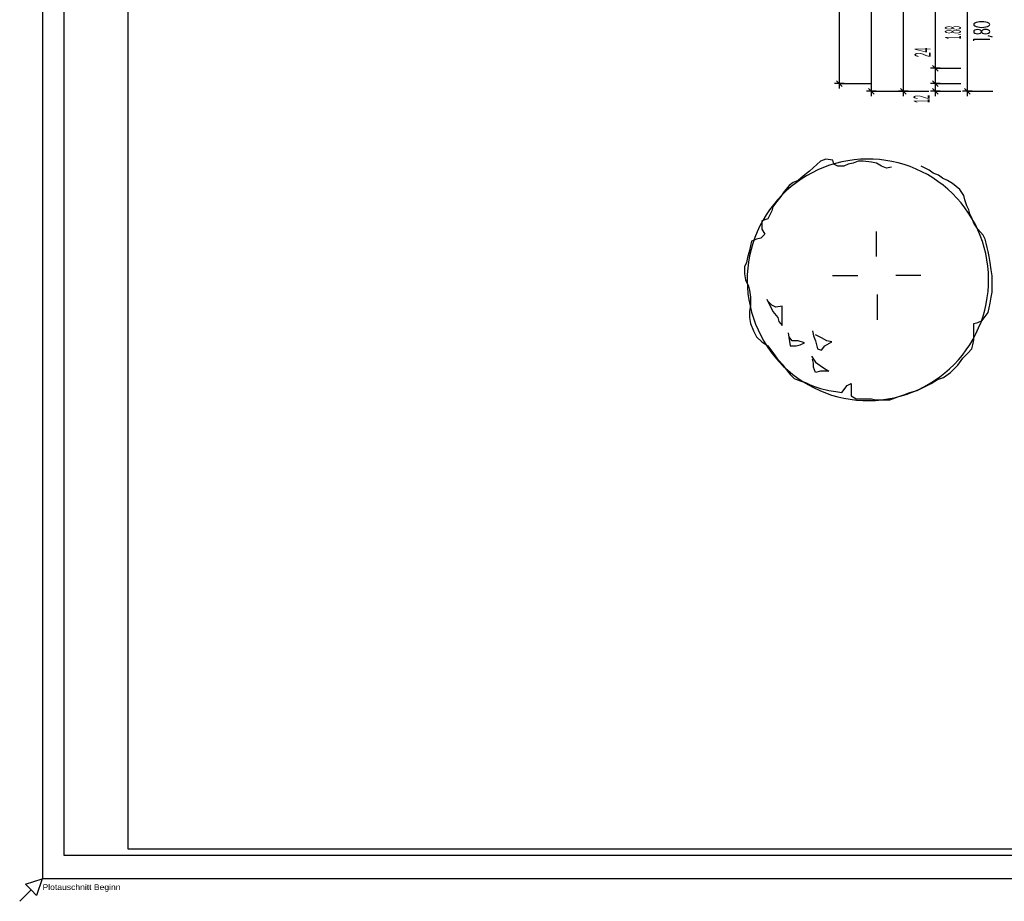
# Model space of a CAD drawing. Extents: x -9 to 2291, y 18 to 1401.
# Tile 1 of 19: x -9 to 6, y 18 to 32. Entities that reach past the tile are written whole.
import ezdxf

# ---------------------------------------------------------------- set-up
doc = ezdxf.new("R2010")
doc.units = 0
doc.linetypes.add('KCONTINUOUS', pattern=[0])
for name, color, linetype in [('GRUNDRISS_BEMA_UNG', 7, 'CONTINUOUS'), ('LEGENDE', 7, 'CONTINUOUS'), ('RAHMEN', 7, 'CONTINUOUS'), ('W01_GRUNDRISS', 7, 'CONTINUOUS')]:
    doc.layers.add(name, color=color, linetype=linetype)

msp = doc.modelspace()

# ---------------------------------------------------------------- linework, layer by layer
at = {"layer": 'GRUNDRISS_BEMA_UNG', "color": 7, "linetype": 'KCONTINUOUS'}
for p, q in [((4.344, 30.528), (4.344, 48.963)), ((3.844, 30.648), (3.844, 42.258)), ((4.844, 30.528), (4.844, 42.258)), ((5.344, 30.888), (5.344, 38.398)), ((5.844, 30.528), (5.844, 32.408)), ((5.947, 31.583), (5.943, 31.572)), ((5.943, 31.572), (5.947, 31.56)), ((5.96, 31.594), (5.947, 31.583)), ((5.947, 31.56), (5.96, 31.55)), ((5.98, 31.603), (5.96, 31.594)), ((6.006, 31.611), (5.98, 31.603)), ((6.036, 31.615), (6.006, 31.611)), ((6.069, 31.616), (6.036, 31.615)), ((6.101, 31.615), (6.069, 31.616)), ((6.132, 31.611), (6.101, 31.615)), ((6.158, 31.603), (6.132, 31.611)), ((5.947, 31.474), (5.943, 31.461)), ((5.943, 31.461), (5.947, 31.449)), ((5.961, 31.484), (5.947, 31.474)), ((5.947, 31.449), (5.961, 31.438)), ((5.96, 31.55), (5.98, 31.54)), ((5.981, 31.491), (5.961, 31.484)), ((5.961, 31.438), (5.981, 31.431)), ((5.98, 31.54), (6.006, 31.533)), ((6.004, 31.494), (5.981, 31.491)), ((5.981, 31.431), (6.004, 31.428)), ((6.028, 31.491), (6.004, 31.494)), ((6.004, 31.428), (6.028, 31.431)), ((6.006, 31.533), (6.036, 31.529)), ((6.048, 31.484), (6.028, 31.491)), ((6.028, 31.431), (6.048, 31.438)), ((6.036, 31.529), (6.069, 31.527)), ((6.061, 31.474), (6.048, 31.484)), ((6.048, 31.438), (6.061, 31.449)), ((6.065, 31.464), (6.061, 31.474)), ((6.061, 31.449), (6.065, 31.458)), ((6.068, 31.475), (6.065, 31.464)), ((6.065, 31.458), (6.065, 31.464)), ((6.065, 31.458), (6.068, 31.448)), ((6.083, 31.486), (6.068, 31.475)), ((6.068, 31.448), (6.083, 31.436)), ((6.069, 31.527), (6.101, 31.529)), ((6.104, 31.494), (6.083, 31.486)), ((6.083, 31.436), (6.104, 31.429)), ((6.101, 31.529), (6.132, 31.533)), ((6.129, 31.496), (6.104, 31.494)), ((6.104, 31.429), (6.129, 31.426)), ((6.154, 31.494), (6.129, 31.496)), ((6.129, 31.426), (6.154, 31.429)), ((6.132, 31.533), (6.158, 31.54)), ((5.944, 31.319), (5.944, 31.341)), ((5.944, 31.341), (6.194, 31.341)), ((5.344, 30.813), (5.344, 30.963)), ((5.419, 30.888), (5.269, 30.888)), ((5.389, 30.843), (5.299, 30.933)), ((5.344, 30.648), (5.344, 30.888)), ((5.344, 30.888), (5.744, 30.888)), ((3.919, 30.648), (3.769, 30.648)), ((3.889, 30.603), (3.799, 30.693)), ((3.844, 30.573), (3.844, 30.723)), ((3.844, 30.648), (4.344, 30.648)), ((5.419, 30.648), (5.269, 30.648)), ((5.389, 30.603), (5.299, 30.693)), ((5.344, 30.573), (5.344, 30.723)), ((5.344, 30.528), (5.344, 30.648)), ((5.344, 30.648), (5.744, 30.648)), ((4.419, 30.528), (4.269, 30.528)), ((4.389, 30.483), (4.299, 30.573)), ((4.344, 30.453), (4.344, 30.603)), ((4.344, 30.528), (4.844, 30.528)), ((4.919, 30.528), (4.769, 30.528)), ((4.889, 30.483), (4.799, 30.573)), ((4.844, 30.453), (4.844, 30.603)), ((4.844, 30.528), (5.244, 30.528)), ((5.419, 30.528), (5.269, 30.528)), ((5.389, 30.483), (5.299, 30.573)), ((5.344, 30.453), (5.344, 30.603)), ((5.344, 30.528), (5.744, 30.528)), ((5.919, 30.528), (5.769, 30.528)), ((5.889, 30.483), (5.799, 30.573)), ((5.844, 30.453), (5.844, 30.603)), ((5.844, 30.528), (6.244, 30.528)), ((5.534, 29.137), (5.455, 29.169))]:
    msp.add_line(p, q, dxfattribs=at)
at = {"layer": 'LEGENDE', "color": 7, "linetype": 'KCONTINUOUS'}
for p, q in [((-8.613, 56.782), (-8.613, 18.229)), ((45.675, 18.689), (-7.274, 18.689)), ((45.675, 18.589), (-8.274, 18.589)), ((-8.882, 18.138), (-8.617, 18.226)), ((-8.617, 18.226), (-8.705, 17.961)), ((-8.613, 18.229), (46.255, 18.229)), ((-8.793, 18.049), (-8.97, 17.872)), ((-8.97, 17.872), (-8.793, 18.049)), ((-8.793, 18.049), (-8.882, 18.138)), ((-8.705, 17.961), (-8.793, 18.049))]:
    msp.add_line(p, q, dxfattribs=at)
at = {"layer": 'RAHMEN', "color": 7, "linetype": 'KCONTINUOUS'}
for p, q in [((-8.274, 18.589), (-8.274, 56.178)), ((-7.274, 18.689), (-7.274, 56.078))]:
    msp.add_line(p, q, dxfattribs=at)
at = {"layer": 'W01_GRUNDRISS', "color": 7, "linetype": 'KCONTINUOUS'}
for p, q in [((6.178, 31.594), (6.158, 31.603)), ((6.191, 31.583), (6.178, 31.594)), ((6.178, 31.55), (6.191, 31.56)), ((6.195, 31.572), (6.191, 31.583)), ((6.191, 31.56), (6.195, 31.572)), ((6.176, 31.486), (6.154, 31.494)), ((6.154, 31.429), (6.176, 31.436)), ((6.158, 31.54), (6.178, 31.55)), ((6.19, 31.475), (6.176, 31.486)), ((6.176, 31.436), (6.19, 31.448)), ((6.195, 31.461), (6.19, 31.475)), ((6.19, 31.448), (6.195, 31.461)), ((6.235, 31.373), (6.169, 31.395)), ((3.55, 29.439), (3.376, 29.28)), ((3.63, 29.47), (3.55, 29.439)), ((3.741, 29.454), (3.63, 29.47)), ((3.757, 29.391), (3.741, 29.454)), ((4.058, 29.407), (3.979, 29.391)), ((4.137, 29.439), (4.058, 29.407)), ((4.217, 29.439), (4.137, 29.439)), ((4.344, 29.423), (4.217, 29.439)), ((4.423, 29.407), (4.344, 29.423)), ((4.503, 29.359), (4.423, 29.407)), ((3.376, 29.28), (3.28, 29.2)), ((3.82, 29.359), (3.757, 29.391)), ((3.915, 29.359), (3.82, 29.359)), ((3.979, 29.391), (3.915, 29.359)), ((4.582, 29.327), (4.503, 29.359)), ((4.661, 29.343), (4.582, 29.327)), ((5.185, 29.327), (5.122, 29.359)), ((5.249, 29.296), (5.185, 29.327)), ((5.312, 29.248), (5.249, 29.296)), ((5.391, 29.216), (5.312, 29.248)), ((3.122, 29.105), (3.058, 29.058)), ((3.201, 29.137), (3.122, 29.105)), ((3.28, 29.2), (3.201, 29.137)), ((5.455, 29.169), (5.391, 29.216)), ((5.614, 29.089), (5.534, 29.137)), ((2.979, 28.962), (2.931, 28.883)), ((3.058, 29.058), (2.979, 28.962)), ((5.725, 28.994), (5.614, 29.089)), ((5.788, 28.899), (5.725, 28.994)), ((2.868, 28.804), (2.804, 28.724)), ((2.931, 28.883), (2.868, 28.804)), ((5.804, 28.835), (5.788, 28.899)), ((5.836, 28.74), (5.804, 28.835)), ((2.788, 28.661), (2.725, 28.534)), ((2.804, 28.724), (2.788, 28.661)), ((5.868, 28.677), (5.836, 28.74)), ((5.883, 28.613), (5.868, 28.677)), ((2.725, 28.534), (2.63, 28.502)), ((2.63, 28.502), (2.63, 28.439)), ((5.915, 28.55), (5.883, 28.613)), ((5.947, 28.47), (5.915, 28.55)), ((2.63, 28.439), (2.63, 28.375)), ((2.63, 28.375), (2.677, 28.296)), ((4.423, 27.947), (4.423, 28.34)), ((6.01, 28.375), (5.947, 28.47)), ((6.09, 28.28), (6.01, 28.375)), ((2.471, 28.185), (2.439, 28.042)), ((2.55, 28.216), (2.471, 28.185)), ((2.614, 28.232), (2.55, 28.216)), ((2.677, 28.296), (2.614, 28.232)), ((6.122, 28.216), (6.09, 28.28)), ((6.137, 28.153), (6.122, 28.216)), ((2.439, 28.042), (2.407, 27.931)), ((6.153, 28.089), (6.137, 28.153)), ((6.169, 28.026), (6.153, 28.089)), ((6.185, 27.947), (6.169, 28.026)), ((2.407, 27.931), (2.392, 27.851)), ((6.201, 27.851), (6.185, 27.947)), ((2.392, 27.851), (2.36, 27.788)), ((2.36, 27.788), (2.36, 27.677)), ((6.217, 27.74), (6.201, 27.851)), ((6.233, 27.645), (6.217, 27.74)), ((2.36, 27.677), (2.376, 27.581)), ((2.376, 27.581), (2.423, 27.486)), ((4.131, 27.646), (3.738, 27.646)), ((4.724, 27.655), (5.117, 27.655)), ((6.233, 27.581), (6.233, 27.645)), ((6.233, 27.47), (6.233, 27.581)), ((2.423, 27.486), (2.439, 27.423)), ((2.439, 27.423), (2.455, 27.312)), ((6.233, 27.391), (6.233, 27.47)), ((2.455, 27.312), (2.455, 27.185)), ((2.709, 27.28), (2.804, 27.089)), ((2.788, 27.185), (2.725, 27.248)), ((4.432, 27.354), (4.432, 26.96)), ((6.201, 27.216), (6.217, 27.312)), ((6.217, 27.312), (6.233, 27.391)), ((2.455, 27.185), (2.439, 27.089)), ((2.852, 27.153), (2.788, 27.185)), ((2.947, 27.169), (2.852, 27.153)), ((2.947, 27.074), (2.947, 27.169)), ((6.169, 27.074), (6.201, 27.216)), ((2.439, 27.089), (2.439, 26.994)), ((2.439, 26.994), (2.455, 26.899)), ((2.804, 27.089), (2.884, 26.994)), ((2.884, 26.994), (2.899, 26.931)), ((2.947, 27.01), (2.947, 27.074)), ((2.947, 26.947), (2.947, 27.01)), ((2.947, 26.867), (2.947, 26.947)), ((6.01, 26.915), (6.074, 26.947)), ((6.074, 26.947), (6.169, 27.074)), ((2.455, 26.899), (2.503, 26.788)), ((2.503, 26.788), (2.55, 26.693)), ((2.899, 26.931), (2.947, 26.867)), ((3.423, 26.788), (3.439, 26.709)), ((5.947, 26.899), (6.01, 26.915)), ((5.947, 26.804), (5.947, 26.899)), ((5.947, 26.724), (5.947, 26.804)), ((2.55, 26.693), (2.63, 26.613)), ((3.042, 26.756), (3.074, 26.55)), ((3.106, 26.629), (3.058, 26.693)), ((3.201, 26.629), (3.106, 26.629)), ((3.296, 26.597), (3.201, 26.629)), ((3.439, 26.709), (3.471, 26.629)), ((3.566, 26.677), (3.471, 26.724)), ((3.471, 26.629), (3.487, 26.566)), ((3.645, 26.629), (3.566, 26.677)), ((3.725, 26.613), (3.645, 26.629)), ((5.931, 26.566), (5.947, 26.645)), ((5.947, 26.645), (5.947, 26.724)), ((2.63, 26.613), (2.725, 26.55)), ((2.725, 26.55), (2.788, 26.47)), ((3.074, 26.55), (3.169, 26.55)), ((3.169, 26.55), (3.233, 26.566)), ((3.233, 26.566), (3.296, 26.597)), ((3.487, 26.566), (3.503, 26.502)), ((3.503, 26.502), (3.566, 26.486)), ((3.566, 26.486), (3.614, 26.55)), ((3.614, 26.55), (3.725, 26.613)), ((5.852, 26.439), (5.915, 26.502)), ((5.915, 26.502), (5.931, 26.566)), ((2.788, 26.47), (2.868, 26.359)), ((2.868, 26.359), (2.947, 26.264)), ((3.407, 26.391), (3.471, 26.296)), ((3.439, 26.28), (3.423, 26.343)), ((5.693, 26.248), (5.772, 26.359)), ((5.772, 26.359), (5.852, 26.439)), ((2.947, 26.264), (2.995, 26.201)), ((2.995, 26.201), (3.074, 26.105)), ((3.439, 26.216), (3.439, 26.28)), ((3.471, 26.137), (3.439, 26.216)), ((3.471, 26.296), (3.582, 26.216)), ((3.582, 26.216), (3.677, 26.153)), ((5.582, 26.137), (5.693, 26.248)), ((3.074, 26.105), (3.138, 26.042)), ((3.138, 26.042), (3.217, 26.01)), ((3.55, 26.153), (3.471, 26.137)), ((3.614, 26.153), (3.55, 26.153)), ((3.677, 26.153), (3.614, 26.153)), ((5.28, 25.962), (5.376, 26.026)), ((5.376, 26.026), (5.471, 26.058)), ((5.471, 26.058), (5.582, 26.137)), ((3.217, 26.01), (3.312, 25.978)), ((3.312, 25.978), (3.376, 25.947)), ((3.376, 25.947), (3.455, 25.915)), ((3.455, 25.915), (3.55, 25.883)), ((3.55, 25.883), (3.677, 25.851)), ((3.884, 25.82), (3.963, 25.931)), ((3.963, 25.931), (4.026, 25.962)), ((4.026, 25.962), (4.026, 25.867)), ((4.026, 25.867), (4.026, 25.772)), ((5.058, 25.851), (5.153, 25.899)), ((5.153, 25.899), (5.217, 25.931)), ((5.217, 25.931), (5.28, 25.962)), ((3.677, 25.851), (3.788, 25.836)), ((3.788, 25.836), (3.884, 25.82)), ((4.026, 25.772), (4.106, 25.724)), ((4.106, 25.724), (4.217, 25.724)), ((4.217, 25.724), (4.28, 25.724)), ((4.28, 25.724), (4.344, 25.724)), ((4.344, 25.724), (4.407, 25.709)), ((4.407, 25.709), (4.487, 25.709)), ((4.487, 25.709), (4.55, 25.709)), ((4.55, 25.709), (4.63, 25.709)), ((4.63, 25.709), (4.757, 25.756)), ((4.757, 25.756), (4.852, 25.788)), ((4.852, 25.788), (4.947, 25.82)), ((4.947, 25.82), (5.058, 25.851))]:
    msp.add_line(p, q, dxfattribs=at)
at = {"layer": 'W01_GRUNDRISS', "color": 137, "linetype": 'KCONTINUOUS'}
for p, q in [((3.785, 29.401), (3.69, 29.372)), ((3.785, 29.401), (3.69, 29.372)), ((3.881, 29.425), (3.785, 29.401)), ((3.881, 29.425), (3.785, 29.401)), ((3.978, 29.444), (3.881, 29.425)), ((3.978, 29.444), (3.881, 29.425)), ((4.076, 29.458), (3.978, 29.444)), ((4.076, 29.458), (3.978, 29.444)), ((4.174, 29.466), (4.076, 29.458)), ((4.174, 29.466), (4.076, 29.458)), ((4.273, 29.47), (4.174, 29.466)), ((4.273, 29.47), (4.174, 29.466)), ((4.372, 29.468), (4.273, 29.47)), ((4.372, 29.468), (4.273, 29.47)), ((4.47, 29.461), (4.372, 29.468)), ((4.47, 29.461), (4.372, 29.468)), ((4.568, 29.449), (4.47, 29.461)), ((4.568, 29.449), (4.47, 29.461)), ((4.666, 29.432), (4.568, 29.449)), ((4.666, 29.432), (4.568, 29.449)), ((4.762, 29.41), (4.666, 29.432)), ((4.762, 29.41), (4.666, 29.432)), ((4.857, 29.383), (4.762, 29.41)), ((4.857, 29.383), (4.762, 29.41)), ((3.418, 29.256), (3.331, 29.209)), ((3.418, 29.256), (3.331, 29.209)), ((3.507, 29.3), (3.418, 29.256)), ((3.507, 29.3), (3.418, 29.256)), ((3.598, 29.338), (3.507, 29.3)), ((3.598, 29.338), (3.507, 29.3)), ((3.69, 29.372), (3.598, 29.338)), ((3.69, 29.372), (3.598, 29.338)), ((4.95, 29.351), (4.857, 29.383)), ((4.95, 29.351), (4.857, 29.383)), ((5.042, 29.314), (4.95, 29.351)), ((5.042, 29.314), (4.95, 29.351)), ((5.131, 29.272), (5.042, 29.314)), ((5.131, 29.272), (5.042, 29.314)), ((5.219, 29.226), (5.131, 29.272)), ((5.219, 29.226), (5.131, 29.272)), ((3.167, 29.099), (3.089, 29.039)), ((3.167, 29.099), (3.089, 29.039)), ((3.248, 29.156), (3.167, 29.099)), ((3.248, 29.156), (3.167, 29.099)), ((3.331, 29.209), (3.248, 29.156)), ((3.331, 29.209), (3.248, 29.156)), ((5.303, 29.175), (5.219, 29.226)), ((5.303, 29.175), (5.219, 29.226)), ((5.385, 29.12), (5.303, 29.175)), ((5.385, 29.12), (5.303, 29.175)), ((5.464, 29.06), (5.385, 29.12)), ((5.464, 29.06), (5.385, 29.12)), ((3.014, 28.974), (2.943, 28.905)), ((3.014, 28.974), (2.943, 28.905)), ((3.089, 29.039), (3.014, 28.974)), ((3.089, 29.039), (3.014, 28.974)), ((5.54, 28.997), (5.464, 29.06)), ((5.54, 28.997), (5.464, 29.06)), ((5.612, 28.929), (5.54, 28.997)), ((5.612, 28.929), (5.54, 28.997)), ((2.876, 28.833), (2.812, 28.757)), ((2.876, 28.833), (2.812, 28.757)), ((2.943, 28.905), (2.876, 28.833)), ((2.943, 28.905), (2.876, 28.833)), ((5.681, 28.858), (5.612, 28.929)), ((5.681, 28.858), (5.612, 28.929)), ((5.746, 28.784), (5.681, 28.858)), ((5.746, 28.784), (5.681, 28.858)), ((5.807, 28.706), (5.746, 28.784)), ((5.807, 28.706), (5.746, 28.784)), ((2.753, 28.678), (2.698, 28.596)), ((2.753, 28.678), (2.698, 28.596)), ((2.812, 28.757), (2.753, 28.678)), ((2.812, 28.757), (2.753, 28.678)), ((5.863, 28.625), (5.807, 28.706)), ((5.863, 28.625), (5.807, 28.706)), ((2.647, 28.512), (2.601, 28.424)), ((2.647, 28.512), (2.601, 28.424)), ((2.698, 28.596), (2.647, 28.512)), ((2.698, 28.596), (2.647, 28.512)), ((5.916, 28.541), (5.863, 28.625)), ((5.916, 28.541), (5.863, 28.625)), ((5.964, 28.455), (5.916, 28.541)), ((5.964, 28.455), (5.916, 28.541)), ((2.559, 28.335), (2.522, 28.243)), ((2.559, 28.335), (2.522, 28.243)), ((2.601, 28.424), (2.559, 28.335)), ((2.601, 28.424), (2.559, 28.335)), ((6.007, 28.366), (5.964, 28.455)), ((6.007, 28.366), (5.964, 28.455)), ((6.046, 28.275), (6.007, 28.366)), ((6.046, 28.275), (6.007, 28.366)), ((2.522, 28.243), (2.49, 28.15)), ((2.522, 28.243), (2.49, 28.15)), ((6.079, 28.182), (6.046, 28.275)), ((6.079, 28.182), (6.046, 28.275)), ((6.108, 28.088), (6.079, 28.182)), ((6.108, 28.088), (6.079, 28.182)), ((2.463, 28.055), (2.44, 27.958)), ((2.463, 28.055), (2.44, 27.958)), ((2.49, 28.15), (2.463, 28.055)), ((2.49, 28.15), (2.463, 28.055)), ((6.132, 27.992), (6.108, 28.088)), ((6.132, 27.992), (6.108, 28.088)), ((2.423, 27.861), (2.411, 27.763)), ((2.423, 27.861), (2.411, 27.763)), ((2.44, 27.958), (2.423, 27.861)), ((2.44, 27.958), (2.423, 27.861)), ((6.151, 27.895), (6.132, 27.992)), ((6.151, 27.895), (6.132, 27.992)), ((6.165, 27.797), (6.151, 27.895)), ((6.165, 27.797), (6.151, 27.895)), ((2.411, 27.763), (2.404, 27.664)), ((2.411, 27.763), (2.404, 27.664)), ((6.174, 27.699), (6.165, 27.797)), ((6.174, 27.699), (6.165, 27.797)), ((2.404, 27.664), (2.403, 27.566)), ((2.404, 27.664), (2.403, 27.566)), ((2.403, 27.566), (2.406, 27.467)), ((2.403, 27.566), (2.406, 27.467)), ((6.177, 27.6), (6.174, 27.699)), ((6.177, 27.6), (6.174, 27.699)), ((6.175, 27.501), (6.177, 27.6)), ((6.175, 27.501), (6.177, 27.6)), ((2.406, 27.467), (2.415, 27.368)), ((2.406, 27.467), (2.415, 27.368)), ((6.156, 27.304), (6.168, 27.402)), ((6.156, 27.304), (6.168, 27.402)), ((6.168, 27.402), (6.175, 27.501)), ((6.168, 27.402), (6.175, 27.501)), ((2.415, 27.368), (2.429, 27.271)), ((2.415, 27.368), (2.429, 27.271)), ((2.429, 27.271), (2.447, 27.174)), ((2.429, 27.271), (2.447, 27.174)), ((6.139, 27.207), (6.156, 27.304)), ((6.139, 27.207), (6.156, 27.304)), ((2.447, 27.174), (2.471, 27.078)), ((2.447, 27.174), (2.471, 27.078)), ((6.09, 27.016), (6.117, 27.111)), ((6.09, 27.016), (6.117, 27.111)), ((6.117, 27.111), (6.139, 27.207)), ((6.117, 27.111), (6.139, 27.207)), ((2.471, 27.078), (2.5, 26.983)), ((2.471, 27.078), (2.5, 26.983)), ((2.5, 26.983), (2.534, 26.89)), ((2.5, 26.983), (2.534, 26.89)), ((6.058, 26.922), (6.09, 27.016)), ((6.058, 26.922), (6.09, 27.016)), ((2.534, 26.89), (2.573, 26.8)), ((2.534, 26.89), (2.573, 26.8)), ((2.573, 26.8), (2.616, 26.711)), ((2.573, 26.8), (2.616, 26.711)), ((5.979, 26.741), (6.021, 26.831)), ((5.979, 26.741), (6.021, 26.831)), ((6.021, 26.831), (6.058, 26.922)), ((6.021, 26.831), (6.058, 26.922)), ((2.616, 26.711), (2.664, 26.624)), ((2.616, 26.711), (2.664, 26.624)), ((5.882, 26.569), (5.933, 26.654)), ((5.882, 26.569), (5.933, 26.654)), ((5.933, 26.654), (5.979, 26.741)), ((5.933, 26.654), (5.979, 26.741)), ((2.664, 26.624), (2.716, 26.541)), ((2.664, 26.624), (2.716, 26.541)), ((2.716, 26.541), (2.773, 26.46)), ((2.716, 26.541), (2.773, 26.46)), ((5.767, 26.408), (5.827, 26.487)), ((5.767, 26.408), (5.827, 26.487)), ((5.827, 26.487), (5.882, 26.569)), ((5.827, 26.487), (5.882, 26.569)), ((2.773, 26.46), (2.834, 26.382)), ((2.773, 26.46), (2.834, 26.382)), ((2.834, 26.382), (2.899, 26.307)), ((2.834, 26.382), (2.899, 26.307)), ((5.636, 26.26), (5.704, 26.333)), ((5.636, 26.26), (5.704, 26.333)), ((5.704, 26.333), (5.767, 26.408)), ((5.704, 26.333), (5.767, 26.408)), ((2.899, 26.307), (2.967, 26.236)), ((2.899, 26.307), (2.967, 26.236)), ((2.967, 26.236), (3.04, 26.169)), ((2.967, 26.236), (3.04, 26.169)), ((3.04, 26.169), (3.115, 26.105)), ((3.04, 26.169), (3.115, 26.105)), ((5.491, 26.127), (5.565, 26.192)), ((5.491, 26.127), (5.565, 26.192)), ((5.565, 26.192), (5.636, 26.26)), ((5.565, 26.192), (5.636, 26.26)), ((3.115, 26.105), (3.194, 26.046)), ((3.115, 26.105), (3.194, 26.046)), ((3.194, 26.046), (3.276, 25.991)), ((3.194, 26.046), (3.276, 25.991)), ((5.332, 26.009), (5.413, 26.066)), ((5.332, 26.009), (5.413, 26.066)), ((5.413, 26.066), (5.491, 26.127)), ((5.413, 26.066), (5.491, 26.127)), ((3.276, 25.991), (3.361, 25.94)), ((3.276, 25.991), (3.361, 25.94)), ((3.361, 25.94), (3.448, 25.893)), ((3.361, 25.94), (3.448, 25.893)), ((3.448, 25.893), (3.538, 25.852)), ((3.448, 25.893), (3.538, 25.852)), ((4.982, 25.827), (5.073, 25.866)), ((4.982, 25.827), (5.073, 25.866)), ((5.073, 25.866), (5.162, 25.909)), ((5.073, 25.866), (5.162, 25.909)), ((5.162, 25.909), (5.248, 25.957)), ((5.162, 25.909), (5.248, 25.957)), ((5.248, 25.957), (5.332, 26.009)), ((5.248, 25.957), (5.332, 26.009)), ((3.538, 25.852), (3.629, 25.815)), ((3.538, 25.852), (3.629, 25.815)), ((3.629, 25.815), (3.723, 25.783)), ((3.629, 25.815), (3.723, 25.783)), ((3.723, 25.783), (3.818, 25.755)), ((3.723, 25.783), (3.818, 25.755)), ((3.818, 25.755), (3.914, 25.733)), ((3.818, 25.755), (3.914, 25.733)), ((3.914, 25.733), (4.011, 25.716)), ((3.914, 25.733), (4.011, 25.716)), ((4.011, 25.716), (4.11, 25.704)), ((4.011, 25.716), (4.11, 25.704)), ((4.406, 25.699), (4.504, 25.708)), ((4.406, 25.699), (4.504, 25.708)), ((4.504, 25.708), (4.602, 25.721)), ((4.504, 25.708), (4.602, 25.721)), ((4.602, 25.721), (4.699, 25.74)), ((4.602, 25.721), (4.699, 25.74)), ((4.699, 25.74), (4.795, 25.764)), ((4.699, 25.74), (4.795, 25.764)), ((4.795, 25.764), (4.889, 25.793)), ((4.795, 25.764), (4.889, 25.793)), ((4.889, 25.793), (4.982, 25.827)), ((4.889, 25.793), (4.982, 25.827)), ((4.11, 25.704), (4.208, 25.697)), ((4.11, 25.704), (4.208, 25.697)), ((4.208, 25.697), (4.307, 25.695)), ((4.208, 25.697), (4.307, 25.695)), ((4.307, 25.695), (4.406, 25.699)), ((4.307, 25.695), (4.406, 25.699))]:
    msp.add_line(p, q, dxfattribs=at)

# ---------------------------------------------------------------- texts
at = {"layer": 'GRUNDRISS_BEMA_UNG', "color": 7}
for s, width, p in [('1.88', 0.2565, (5.744, 31.34, 61)), ('24', 0.399, (5.27, 31.062, 61)), ('12', 0.266, (5.253, 30.345, 61))]:
    msp.add_text(s, height=0.25, rotation=90.0027, dxfattribs=dict(at, width=width)).set_placement(p)
at = {"layer": 'LEGENDE', "color": 7, "width": 1.111111}
msp.add_text('Plotauschnitt Beginn', height=0.09, dxfattribs=at).set_placement((-8.613, 18.049, 61))

doc.saveas('drawing.dxf')
